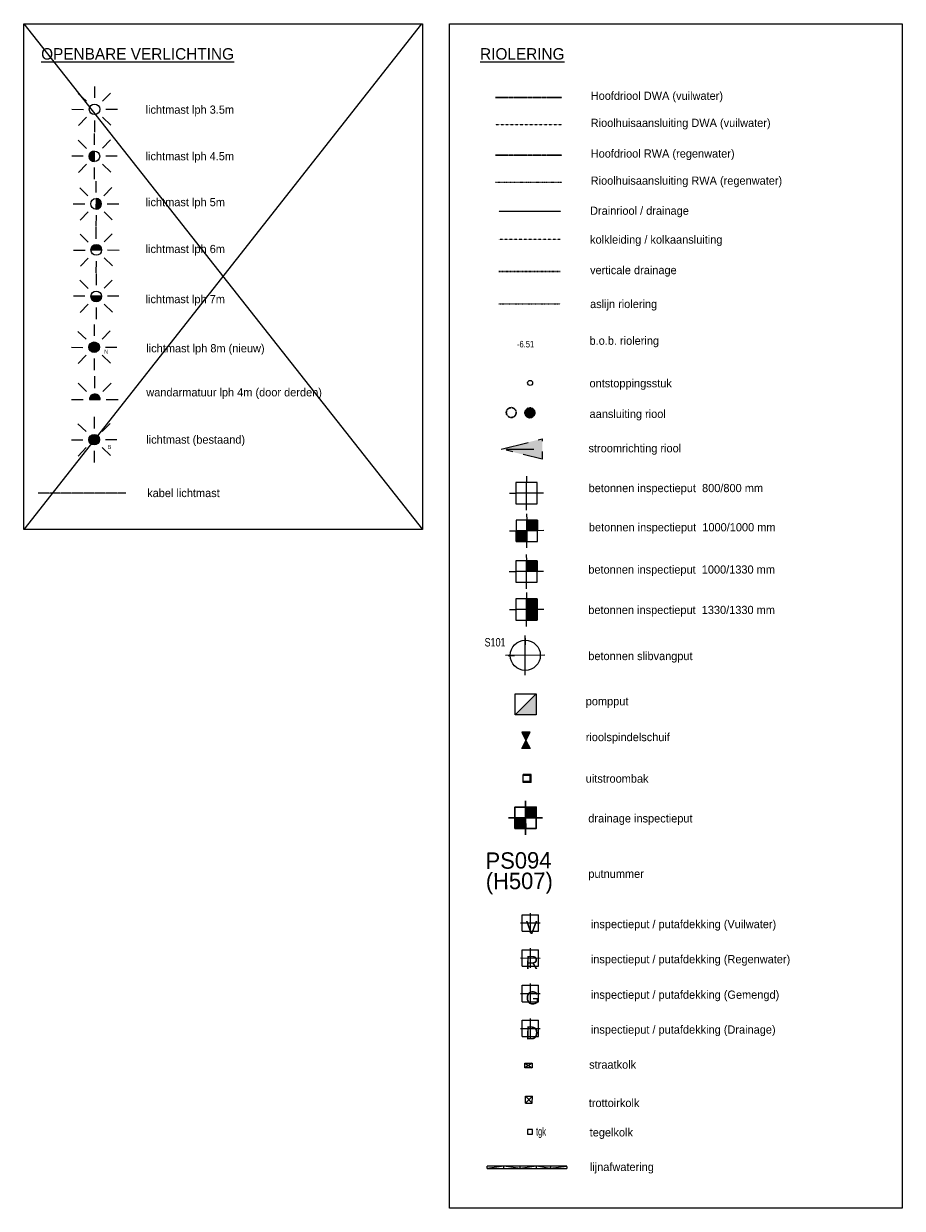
# Model space of a CAD drawing. Header units: millimetres. Extents: x -16321526 to -4431526, y 5084381 to 13484381.
# Tile 44 of 49: x -15076546 to -14541041, y 12122519 to 12844681. Entities that reach past the tile are written whole.
import ezdxf
from ezdxf.lldxf.tags import DXFTag

# ---------------------------------------------------------------- set-up
doc = ezdxf.new("R2010")
doc.units = ezdxf.units.MM
for name, pattern in [('( Dashdot )', [1, 0.5, -0.25, 0, -0.25]), ('DGN2', [1.680008, 0.840004, -0.840004]), ('DGN3', [2.520012, 1.680008, -0.840004]), ('DGN4', [3.360016, 1.680008, -0.840004, 0, -0.840004]), ('DGN6', [3.150015, 0, -0.630003, 1.260006, -0.630003, 0, -0.630003]), ('DGN7', [3.360016, 1.680008, -0.630003, 0.420002, -0.630003]), ('WERKGRENS', [0]), ('{ Dashed Triple-Dot }', [2.53, 1.5, -0.25, 0.01, -0.25, 0.01, -0.25, 0.01, -0.25])]:
    doc.linetypes.add(name, pattern=pattern)
for name, color, linetype, lineweight in [('N-DI-Kadertekening', 7, 'Continuous', 30), ('N-KL-OV-Leiding', 7, '{ Dashed Triple-Dot }', 13), ('N-RI-Aslijn riolering', 1, 'DGN4', 0), ('N-RI-Hoofdriool RWA met bob maten en materiaal', 5, 'DGN7', 30), ('N-RI-Kolken', 7, 'Continuous', 13), ('N-RI-Ontstoppingsstuk', 1, 'Continuous', 0), ('N-RI-Putranden met V-R-DR', 7, 'Continuous', 0), ('N-RI-Rioolhuisaansluitingen RWA', 5, 'DGN6', 13), ('N-ST-Lichtmasten', 1, 'Continuous', 0), ('N-TE-Tekst', 7, 'Continuous', 0)]:
    doc.layers.add(name, color=color, linetype=linetype, lineweight=lineweight)
for name, color, linetype, lineweight, true_color in [('N-RI-Drainageput', 7, 'Continuous', 0, 0x00d6ff), ('N-RI-Drainriool-Drainage', 7, 'DGN3', 0, 0x00d6ff), ('N-RI-Hoofdriool DWA met bob maten en materiaal', 7, 'DGN7', 30, 0xffa800), ('N-RI-Kolkaansluitingen', 7, 'DGN2', 13, 0x00d6ff), ('N-RI-Rioolhuisaansluitingen DWA', 7, 'DGN2', 13, 0xffa800), ('N-RI-Verticale drainage', 7, '( Dashdot )', 30, 0x7300ff)]:
    doc.layers.add(name, color=color, linetype=linetype, lineweight=lineweight, true_color=true_color)
doc.styles.add('0.25 (1 200)', font='dgn032.shx', dxfattribs={"height": 0.5})
doc.styles.add('0.35 (1 200)', font='dgn032.shx', dxfattribs={"height": 0.7})
doc.styles.add('Styledgn000', font='dgn000.shx')
doc.styles.add('Styledgn003', font='dgn003.shx')
tags = doc.linetypes.add('Voedingskabel 4x6', pattern='A,25,-5,["4x6 ",Standard,S=2.54,R=0,X=-2.54,Y=-1.27],-8', length=38).pattern_tags.tags
tags[6] = DXFTag(74, 10)

# ---------------------------------------------------------------- blocks, each defined once
blk = doc.blocks.new('AnonymousCell13')
at = {"layer": 'N-ST-Lichtmasten', "linetype": 'WERKGRENS'}
blk.add_hatch(color=256, dxfattribs=at).paths.add_polyline_path([(0.368, -0.3), (0.365, -0.245), (0.352, -0.186), (0.326, -0.136), (0.299, -0.09), (0.259, -0.052), (0.223, -0.02), (0.18, 0.005), (0.135, 0.019), (0.088, 0.03), (0.049, 0.037), (-0.006, 0.032), (-0.071, 0.017), (-0.116, -0.005), (-0.154, -0.027), (-0.195, -0.06), (-0.22, -0.09), (-0.249, -0.133), (-0.268, -0.179), (-0.281, -0.225), (-0.286, -0.265), (-0.288, -0.298)])
at = {"layer": 'N-ST-Lichtmasten'}
for p, q in [((0.038, 0.405), (0.04, 1.124)), ((-0.966, 0.7), (-0.457, 0.195)), ((0.533, 0.207), (1.032, 0.71)), ((-1.38, -0.298), (-0.665, -0.298)), ((0.742, -0.292), (1.455, -0.296))]:
    blk.add_line(p, q, dxfattribs=at)
at = {"layer": 'N-ST-Lichtmasten', "flags": 128}
blk.add_lwpolyline([(0.368, -0.3), (0.365, -0.245), (0.352, -0.186), (0.326, -0.136), (0.299, -0.09), (0.259, -0.052), (0.223, -0.02), (0.18, 0.005), (0.135, 0.019), (0.088, 0.03), (0.049, 0.037), (-0.006, 0.032), (-0.071, 0.017), (-0.116, -0.005), (-0.154, -0.027), (-0.195, -0.06), (-0.22, -0.09), (-0.249, -0.133), (-0.268, -0.179), (-0.281, -0.225), (-0.286, -0.265), (-0.288, -0.298), (0.368, -0.3)], dxfattribs=at)
at = {"layer": 'N-ST-Lichtmasten'}
blk.add_arc((0.041, -0.293), 0.329, 359.15885, 180.88878, dxfattribs=at)
blk = doc.blocks.new('LISTOK')
at = {"layer": 'N-ST-Lichtmasten'}
for p, q in [((-0.993, 0.967), (-0.495, 0.485)), ((-0.011, 1.389), (-0.005, 0.688)), ((0.97, 0.991), (0.479, 0.487)), ((0.686, 0.002), (1.387, 0.003)), ((-1.391, -0.005), (-0.685, -0.007)), ((-0.48, -0.49), (-0.971, -0.999)), ((0.006, -0.691), (0.002, -1.388)), ((0.492, -0.483), (0.991, -0.972))]:
    blk.add_line(p, q, dxfattribs=at)
blk.add_circle((-0.001, 0), 0.322, dxfattribs=at)
blk = doc.blocks.new('AnonymousCell14')
at = {"layer": 'N-ST-Lichtmasten', "linetype": 'WERKGRENS'}
h = blk.add_hatch(color=256, dxfattribs=at)
edge = h.paths.add_edge_path()
edge.add_arc((0.001, 0.002), 0.322, 0, 360)
at = {"layer": 'N-ST-Lichtmasten'}
blk.add_circle((0.001, 0.002), 0.322, dxfattribs=at)
at = {"linetype": 'Continuous'}
blk.add_blockref('LISTOK', (0.002, 0.002), dxfattribs=at)
blk = doc.blocks.new('LISTOK1')
at = {"layer": 'N-ST-Lichtmasten'}
for p, q in [((-0.49, 0.482), (-0.997, 0.974)), ((0, 1.391), (-0.005, 0.686)), ((0.97, 0.991), (0.487, 0.493)), ((-0.691, -0.002), (-1.388, 0.003)), ((1.389, 0.008), (0.688, 0.003)), ((-0.485, -0.488), (-0.975, -0.987)), ((0, -0.686), (-0.003, -1.387)), ((0.988, -0.974), (0.486, -0.48))]:
    blk.add_line(p, q, dxfattribs=at)
blk.add_circle((0.002, -0.001), 0.322, dxfattribs=at)
blk = doc.blocks.new('AnonymousCell15')
at = {"layer": 'N-ST-Lichtmasten', "linetype": 'WERKGRENS'}
h = blk.add_hatch(color=256, dxfattribs=at)
edge = h.paths.add_edge_path()
edge.add_line((0.327, -0.003), (-0.318, -0.001))
edge.add_line((-0.318, -0.001), (-0.318, -0.002))
edge.add_arc((0.005, -0.003), 0.322, 179.98879, 359.9771)
at = {"layer": 'N-ST-Lichtmasten', "flags": 128}
blk.add_lwpolyline([(0.327, -0.003), (-0.318, -0.001), (-0.318, -0.002, 0.999898), (0.327, -0.003)], format="xyb", dxfattribs=at)
at = {"linetype": 'Continuous'}
blk.add_blockref('LISTOK1', (0.003, -0.003), dxfattribs=at)
blk = doc.blocks.new('LISTOK2')
at = {"layer": 'N-ST-Lichtmasten'}
for p, q in [((-0.989, 0.974), (-0.487, 0.479)), ((0, 0.685), (0.001, 1.387)), ((0.485, 0.49), (0.974, 0.986)), ((0.69, 0.003), (1.388, -0.003)), ((-1.39, -0.007), (-0.689, -0.004)), ((-0.971, -0.992), (-0.488, -0.492)), ((0, -1.391), (0.005, -0.686)), ((0.489, -0.481), (0.996, -0.975))]:
    blk.add_line(p, q, dxfattribs=at)
blk.add_circle((-0.002, 0.002), 0.322, dxfattribs=at)
blk = doc.blocks.new('AnonymousCell16')
at = {"layer": 'N-ST-Lichtmasten', "linetype": 'WERKGRENS'}
h = blk.add_hatch(color=256, dxfattribs=at)
edge = h.paths.add_edge_path()
edge.add_line((-0.327, 0.004), (0.318, 0.002))
edge.add_line((0.318, 0.002), (0.319, 0.004))
edge.add_arc((-0.004, 0.004), 0.323, 0.00116, 179.98947)
at = {"layer": 'N-ST-Lichtmasten', "flags": 128}
blk.add_lwpolyline([(-0.327, 0.004), (0.318, 0.002), (0.319, 0.004, 0.999898), (-0.327, 0.004)], format="xyb", dxfattribs=at)
at = {"linetype": 'Continuous'}
blk.add_blockref('LISTOK2', (-0.002, 0.003), dxfattribs=at)
blk = doc.blocks.new('LISTOK3')
at = {"layer": 'N-ST-Lichtmasten'}
for p, q in [((-0.991, 0.969), (-0.491, 0.486)), ((-0.007, 1.388), (-0.002, 0.687)), ((0.975, 0.988), (0.482, 0.485)), ((0.687, 0), (1.388, -0.003)), ((-1.388, -0.002), (-0.685, -0.005)), ((-0.48, -0.489), (-0.973, -0.998)), ((0.004, -0.69), (0, -1.39)), ((0.491, -0.485), (0.987, -0.975))]:
    blk.add_line(p, q, dxfattribs=at)
blk.add_circle((0.003, 0), 0.322, dxfattribs=at)
blk = doc.blocks.new('AnonymousCell17')
at = {"layer": 'N-ST-Lichtmasten', "linetype": 'WERKGRENS'}
h = blk.add_hatch(color=256, dxfattribs=at)
edge = h.paths.add_edge_path()
edge.add_line((0.003, 0.327), (0.001, -0.318))
edge.add_line((0.001, -0.318), (0.003, -0.318))
edge.add_arc((0.003, 0.004), 0.322, 269.9961, 449.98441)
at = {"layer": 'N-ST-Lichtmasten', "flags": 128}
blk.add_lwpolyline([(0.003, 0.327), (0.001, -0.318), (0.003, -0.318, 0.999898), (0.003, 0.327)], format="xyb", dxfattribs=at)
at = {"linetype": 'Continuous'}
blk.add_blockref('LISTOK3', (0.001, 0.004), dxfattribs=at)
blk = doc.blocks.new('LISTOK4')
at = {"layer": 'N-ST-Lichtmasten'}
for p, q in [((-0.49, 0.485), (-0.987, 0.975)), ((-0.002, 0.692), (0.002, 1.391)), ((0.481, 0.489), (0.974, 0.999)), ((-0.686, 0.002), (-1.386, 0.003)), ((1.39, 0.002), (0.686, 0.007)), ((-0.974, -0.986), (-0.481, -0.485)), ((0.008, -1.386), (0.004, -0.686)), ((0.991, -0.969), (0.492, -0.486))]:
    blk.add_line(p, q, dxfattribs=at)
blk.add_circle((-0.002, 0), 0.322, dxfattribs=at)
blk = doc.blocks.new('AnonymousCell18')
at = {"layer": 'N-ST-Lichtmasten', "linetype": 'WERKGRENS'}
h = blk.add_hatch(color=256, dxfattribs=at)
edge = h.paths.add_edge_path()
edge.add_line((-0.003, -0.325), (-0.001, 0.318))
edge.add_line((-0.001, 0.318), (-0.003, 0.318))
edge.add_arc((-0.003, -0.004), 0.322, 90.03223, 270.02054)
at = {"layer": 'N-ST-Lichtmasten', "flags": 128}
blk.add_lwpolyline([(-0.003, -0.325), (-0.001, 0.318), (-0.003, 0.318, 0.999898), (-0.003, -0.325)], format="xyb", dxfattribs=at)
at = {"linetype": 'Continuous'}
blk.add_blockref('LISTOK4', (-0.003, -0.004), dxfattribs=at)
blk = doc.blocks.new('LISTOK5')
at = {"layer": 'N-ST-Lichtmasten'}
for p, q in [((-0.99, 0.97), (-0.492, 0.486)), ((-0.006, 1.39), (-0.002, 0.69)), ((0.975, 0.988), (0.481, 0.487)), ((-1.389, 0), (-0.683, -0.004)), ((0.687, 0), (1.391, 0)), ((-0.481, -0.487), (-0.977, -0.995)), ((0.003, -0.689), (-0.003, -1.388)), ((0.49, -0.484), (0.99, -0.975))]:
    blk.add_line(p, q, dxfattribs=at)
blk.add_circle((0, 0), 0.322, dxfattribs=at)
blk = doc.blocks.new('LISTOK6')
at = {"layer": 'N-ST-Lichtmasten', "color": 6}
for p, q in [((-0.993, 0.967), (-0.495, 0.485)), ((-0.011, 1.389), (-0.005, 0.688)), ((0.97, 0.991), (0.479, 0.487)), ((0.686, 0.002), (1.387, 0.003)), ((-1.391, -0.005), (-0.685, -0.007)), ((-0.48, -0.49), (-0.971, -0.999)), ((0.006, -0.691), (0.002, -1.388)), ((0.492, -0.483), (0.991, -0.972))]:
    blk.add_line(p, q, dxfattribs=at)
blk.add_circle((0, 0), 0.322, dxfattribs=at)
blk = doc.blocks.new('AnonymousCell19')
at = {"layer": 'N-ST-Lichtmasten', "linetype": 'WERKGRENS'}
h = blk.add_hatch(color=6, dxfattribs=at)
edge = h.paths.add_edge_path()
edge.add_arc((0.001, 0.002), 0.322, 0, 360)
at = {"layer": 'N-ST-Lichtmasten', "color": 6}
blk.add_circle((0.001, 0.002), 0.322, dxfattribs=at)
at = {"color": 6, "linetype": 'Continuous'}
blk.add_blockref('LISTOK6', (0.002, 0.002), dxfattribs=at)
blk = doc.blocks.new('STROOM1')
at = {"layer": 'N-RI-Hoofdriool DWA met bob maten en materiaal', "linetype": 'WERKGRENS'}
blk.add_hatch(color=7, dxfattribs=at).paths.add_polyline_path([(-1.251, 0), (1.25, 0.625), (1.251, -0.625)])
at = {"layer": 'N-RI-Hoofdriool DWA met bob maten en materiaal', "color": 7, "lineweight": 0, "flags": 128}
for points in [[(-1.251, 0), (1.25, 0.625), (1.251, -0.625), (-1.251, 0), (1.249, -0.001)], [(-1.251, 0), (1.25, 0.625), (1.251, -0.625), (-1.251, 0)]]:
    blk.add_lwpolyline(points, dxfattribs=at)
blk = doc.blocks.new('AnonymousCell21')
at = {"layer": 'N-RI-Putranden met V-R-DR', "lineweight": 13}
for p, q in [((-0.004, 1.037), (0, 0.648)), ((1.038, 0.005), (-0.651, 0)), ((0, -1.043), (0.003, 0.651)), ((-1.041, -0.002), (-0.651, -0.001))]:
    blk.add_line(p, q, dxfattribs=at)
at = {"layer": 'N-RI-Putranden met V-R-DR', "lineweight": 13, "flags": 128}
blk.add_lwpolyline([(-0.65, -0.65), (0.649, -0.65), (0.65, 0.649), (-0.652, 0.651), (-0.65, -0.65)], dxfattribs=at)
blk = doc.blocks.new('PUT')
at = {"layer": 'N-RI-Putranden met V-R-DR', "linetype": 'WERKGRENS'}
for points in [[(-0.649, 1.301), (-0.001, 1.301), (-0.001, 0.653), (-0.65, 0.653)], [(-1.301, 0.651), (-0.65, 0.651), (-0.65, 0.002), (-1.301, 0.002)]]:
    blk.add_hatch(color=256, dxfattribs=at).paths.add_polyline_path(points)
at = {"layer": 'N-RI-Putranden met V-R-DR', "lineweight": 0, "flags": 128}
for points in [[(-0.649, 1.301), (-0.001, 1.301), (-0.001, 0.653), (-0.65, 0.653), (-0.649, 1.301)], [(-1.301, 0.651), (-0.65, 0.651), (-0.65, 0.002), (-1.301, 0.002), (-1.301, 0.651)]]:
    blk.add_lwpolyline(points, dxfattribs=at)
at = {"linetype": 'Continuous', "lineweight": 0}
blk.add_blockref('AnonymousCell21', (-0.649, 0.65), dxfattribs=at)
blk = doc.blocks.new('AnonymousCell22')
at = {"layer": 'N-RI-Putranden met V-R-DR', "lineweight": 13}
for p, q in [((-0.005, 1.038), (0.001, 0.647)), ((1.037, 0.003), (-0.651, 0)), ((-0.001, -1.043), (0.003, 0.651)), ((-1.04, -0.003), (-0.651, -0.001))]:
    blk.add_line(p, q, dxfattribs=at)
at = {"layer": 'N-RI-Putranden met V-R-DR', "lineweight": 13, "flags": 128}
blk.add_lwpolyline([(-0.649, -0.65), (0.648, -0.649), (0.65, 0.649), (-0.652, 0.652), (-0.649, -0.65)], dxfattribs=at)
blk = doc.blocks.new('AnonymousCell23')
at = {"layer": 'N-RI-Putranden met V-R-DR', "lineweight": 13}
for p, q in [((-0.004, 1.037), (0.001, 0.647)), ((1.038, 0.005), (-0.651, 0)), ((0, -1.043), (0.003, 0.65)), ((-1.04, -0.001), (-0.65, -0.001))]:
    blk.add_line(p, q, dxfattribs=at)
at = {"layer": 'N-RI-Putranden met V-R-DR', "lineweight": 13, "flags": 128}
blk.add_lwpolyline([(-0.65, -0.65), (0.648, -0.649), (0.649, 0.65), (-0.652, 0.65), (-0.65, -0.65)], dxfattribs=at)
blk = doc.blocks.new('PUT1')
at = {"layer": 'N-RI-Putranden met V-R-DR', "linetype": 'WERKGRENS'}
blk.add_hatch(color=256, dxfattribs=at).paths.add_polyline_path([(-0.008, 0.653), (0.64, 0.653), (0.64, 0.005), (-0.008, 0.005)])
at = {"layer": 'N-RI-Putranden met V-R-DR', "lineweight": 0, "flags": 128}
blk.add_lwpolyline([(-0.008, 0.653), (0.64, 0.653), (0.64, 0.005), (-0.008, 0.005), (-0.008, 0.653)], dxfattribs=at)
at = {"linetype": 'Continuous', "lineweight": 0}
blk.add_blockref('AnonymousCell23', (-0.008, 0.001), dxfattribs=at)
blk = doc.blocks.new('AnonymousCell24')
at = {"layer": 'N-RI-Putranden met V-R-DR', "lineweight": 13}
for p, q in [((-0.005, 1.037), (0, 0.646)), ((1.038, 0.005), (-0.652, -0.002)), ((0, -1.043), (0.003, 0.649)), ((-1.042, -0.001), (-0.652, -0.002))]:
    blk.add_line(p, q, dxfattribs=at)
at = {"layer": 'N-RI-Putranden met V-R-DR', "lineweight": 13, "flags": 128}
blk.add_lwpolyline([(-0.65, -0.651), (0.647, -0.651), (0.648, 0.648), (-0.652, 0.649), (-0.65, -0.651)], dxfattribs=at)
blk = doc.blocks.new('PUT2')
at = {"layer": 'N-RI-Putranden met V-R-DR', "linetype": 'WERKGRENS'}
for points in [[(-0.009, 0.655), (0.639, 0.655), (0.639, 0.007), (-0.009, 0.007)], [(-0.009, 0.007), (0.639, 0.007), (0.639, -0.642), (-0.009, -0.642)]]:
    blk.add_hatch(color=256, dxfattribs=at).paths.add_polyline_path(points)
at = {"layer": 'N-RI-Putranden met V-R-DR', "lineweight": 0, "flags": 128}
for points in [[(-0.009, 0.655), (0.639, 0.655), (0.639, 0.007), (-0.009, 0.007), (-0.009, 0.655)], [(-0.009, 0.007), (0.639, 0.007), (0.639, -0.642), (-0.009, -0.642), (-0.009, 0.007)]]:
    blk.add_lwpolyline(points, dxfattribs=at)
at = {"linetype": 'Continuous', "lineweight": 0}
blk.add_blockref('AnonymousCell24', (-0.007, 0.003), dxfattribs=at)
blk = doc.blocks.new('SLIB')
at = {"layer": 'N-RI-Putranden met V-R-DR', "lineweight": 13}
for p, q in [((-0.006, 1.038), (-0.001, 0.647)), ((0, -1.2), (0, 1.2)), ((1.199, 0.003), (-1.2, -0.003)), ((-1.042, -0.003), (-0.653, -0.003))]:
    blk.add_line(p, q, dxfattribs=at)
blk.add_circle((0.002, 0), 0.918, dxfattribs=at)
blk = doc.blocks.new('AnonymousCell25')
at = {"layer": 'N-RI-Drainageput', "lineweight": 30}
for p, q in [((-0.006, 1.037), (-0.002, 0.646)), ((1.037, 0.004), (-0.65, -0.002)), ((0.001, -1.045), (0.002, 0.65)), ((-1.041, -0.005), (-0.651, -0.002))]:
    blk.add_line(p, q, dxfattribs=at)
at = {"layer": 'N-RI-Drainageput', "lineweight": 30, "flags": 128}
blk.add_lwpolyline([(-0.649, -0.652), (0.649, -0.65), (0.648, 0.648), (-0.653, 0.648), (-0.649, -0.652)], dxfattribs=at)
blk = doc.blocks.new('PUT3')
at = {"layer": 'N-RI-Drainageput', "linetype": 'WERKGRENS'}
for points in [[(-0.646, 1.301), (0.002, 1.301), (0.003, 0.653), (-0.645, 0.652)], [(-1.297, 0.649), (-0.646, 0.65), (-0.645, 0.001), (-1.296, 0)]]:
    blk.add_hatch(color=256, dxfattribs=at).paths.add_polyline_path(points)
at = {"layer": 'N-RI-Drainageput', "lineweight": 30, "flags": 128}
for points in [[(-0.646, 1.301), (0.002, 1.301), (0.003, 0.653), (-0.645, 0.652), (-0.646, 1.301)], [(-1.297, 0.649), (-0.646, 0.65), (-0.645, 0.001), (-1.296, 0), (-1.297, 0.649)]]:
    blk.add_lwpolyline(points, dxfattribs=at)
at = {"linetype": 'Continuous', "lineweight": 30}
blk.add_blockref('AnonymousCell25', (-0.649, 0.65), dxfattribs=at)
blk = doc.blocks.new('SRWA')
at = {"layer": 'N-RI-Putranden met V-R-DR', "lineweight": 13}
for p, q in [((-0.501, -0.501), (-0.499, 0.501)), ((0.001, -0.598), (0.001, 0.601)), ((0.498, -0.502), (0.501, 0.498))]:
    blk.add_line(p, q, dxfattribs=at)
at = {"layer": 'N-RI-Putranden met V-R-DR', "lineweight": 13, "flags": 128}
for points in [[(-0.6, 0.001), (0.601, -0.001)], [(-0.499, 0.501), (0.501, 0.498)], [(-0.501, -0.501), (0.498, -0.502)]]:
    blk.add_lwpolyline(points, dxfattribs=at)
blk = doc.blocks.new('SRWA1')
at = {"layer": 'N-RI-Putranden met V-R-DR', "lineweight": 13}
for p, q in [((-0.501, -0.501), (-0.499, 0.501)), ((0.001, -0.598), (0.001, 0.601)), ((0.498, -0.502), (0.501, 0.498))]:
    blk.add_line(p, q, dxfattribs=at)
at = {"layer": 'N-RI-Putranden met V-R-DR', "lineweight": 13, "flags": 128}
for points in [[(-0.6, 0.001), (0.601, -0.001)], [(-0.499, 0.501), (0.501, 0.498)], [(-0.501, -0.501), (0.498, -0.502)]]:
    blk.add_lwpolyline(points, dxfattribs=at)
blk = doc.blocks.new('SRWA2')
at = {"layer": 'N-RI-Putranden met V-R-DR', "lineweight": 13}
for p, q in [((-0.501, -0.501), (-0.499, 0.501)), ((0.001, -0.598), (0.001, 0.601)), ((0.498, -0.502), (0.501, 0.498))]:
    blk.add_line(p, q, dxfattribs=at)
at = {"layer": 'N-RI-Putranden met V-R-DR', "lineweight": 13, "flags": 128}
for points in [[(-0.6, 0.001), (0.601, -0.001)], [(-0.499, 0.501), (0.501, 0.498)], [(-0.501, -0.501), (0.498, -0.502)]]:
    blk.add_lwpolyline(points, dxfattribs=at)
blk = doc.blocks.new('AnonymousCell26')
at = {"layer": 'N-RI-Kolken', "lineweight": 13}
for p, q in [((-0.153, -0.203), (-0.147, 0.225)), ((-0.147, 0.225), (0.264, 0.222)), ((0.263, -0.204), (0.264, 0.222)), ((-0.153, -0.203), (0.263, -0.204))]:
    blk.add_line(p, q, dxfattribs=at)
at = {"layer": 'N-RI-Kolken', "lineweight": 0}
for p, q in [((-0.153, -0.203), (0.264, 0.222)), ((-0.147, 0.225), (0.263, -0.204))]:
    blk.add_line(p, q, dxfattribs=at)
blk = doc.blocks.new('KOLK2')
at = {"layer": 'N-RI-Kolken', "lineweight": 0}
for p, q in [((0.109, 2.253), (-0.344, 1.955)), ((-0.343, 2.256), (0.108, 1.954))]:
    blk.add_line(p, q, dxfattribs=at)
at = {"layer": 'N-RI-Kolken', "lineweight": 13, "flags": 128}
blk.add_lwpolyline([(-0.343, 2.256), (0.108, 2.257), (0.108, 1.954), (-0.342, 1.954), (-0.343, 2.256)], dxfattribs=at)
blk = doc.blocks.new('KOLK3')
at = {"linetype": 'Continuous', "lineweight": 0}
blk.add_blockref('KOLK2', (-0.108, -1.954), dxfattribs=at)
blk = doc.blocks.new('UITSTR')
at = {"layer": 'N-RI-Putranden met V-R-DR', "linetype": 'Continuous', "lineweight": 13}
for p, q in [((0, 0.25), (-0.5, 0.25)), ((-0.075, 0.176), (-0.5, 0.175)), ((-0.075, -0.175), (-0.5, -0.175)), ((0, -0.25), (-0.5, -0.25))]:
    blk.add_line(p, q, dxfattribs=at)
at = {"layer": 'N-RI-Putranden met V-R-DR', "linetype": 'Continuous', "lineweight": 13, "flags": 128}
for points in [[(-0.5, -0.25), (-0.5, 0.25)], [(-0.075, -0.175), (-0.075, 0.176)], [(0, -0.25), (0, 0.25)]]:
    blk.add_lwpolyline(points, dxfattribs=at)
blk = doc.blocks.new('AnonymousCell27')
at = {"layer": 'N-RI-Putranden met V-R-DR', "linetype": 'WERKGRENS'}
for points in [[(0, 0), (0.249, 0.501), (-0.25, 0.5)], [(0.251, -0.499), (-0.249, -0.5), (0, 0)]]:
    blk.add_hatch(color=7, dxfattribs=at).paths.add_polyline_path(points)
at = {"layer": 'N-RI-Putranden met V-R-DR', "color": 5, "linetype": 'Continuous', "lineweight": 13, "flags": 128}
for points in [[(0, 0), (0.249, 0.501), (-0.25, 0.5), (0, 0)], [(0.251, -0.499), (-0.249, -0.5), (0, 0), (0.251, -0.499)]]:
    blk.add_lwpolyline(points, dxfattribs=at)
blk = doc.blocks.new('pompput')
at = {"layer": 'N-RI-Putranden met V-R-DR', "linetype": 'WERKGRENS'}
blk.add_hatch(color=256, dxfattribs=at).paths.add_polyline_path([(0.001, 1.28), (0, 0), (-1.281, 0)])
at = {"layer": 'N-RI-Putranden met V-R-DR', "lineweight": 13}
blk.add_line((-1.281, 0), (0.001, 1.28), dxfattribs=at)
at = {"layer": 'N-RI-Putranden met V-R-DR', "lineweight": 13, "flags": 128}
for points in [[(-1.28, 1.28), (0.001, 1.28), (0, 0), (-1.281, 0), (-1.28, 1.28)], [(0.001, 1.28), (0, 0), (-1.281, 0), (0.001, 1.28)]]:
    blk.add_lwpolyline(points, dxfattribs=at)
blk = doc.blocks.new('SRWA3')
at = {"layer": 'N-RI-Putranden met V-R-DR', "lineweight": 13}
for p, q in [((-0.501, -0.501), (-0.499, 0.501)), ((0.001, -0.598), (0.001, 0.601)), ((0.498, -0.502), (0.501, 0.498))]:
    blk.add_line(p, q, dxfattribs=at)
at = {"layer": 'N-RI-Putranden met V-R-DR', "lineweight": 13, "flags": 128}
for points in [[(-0.6, 0.001), (0.601, -0.001)], [(-0.499, 0.501), (0.501, 0.498)], [(-0.501, -0.501), (0.498, -0.502)]]:
    blk.add_lwpolyline(points, dxfattribs=at)

msp = doc.modelspace()

# ---------------------------------------------------------------- hatches: boundary and pattern name
at = {"layer": 'N-RI-Hoofdriool DWA met bob maten en materiaal', "linetype": 'WERKGRENS'}
h = msp.add_hatch(color=256, dxfattribs=at)
edge = h.paths.add_edge_path()
edge.add_arc((-14768027, 12607502), 3000, 0, 360)

# ---------------------------------------------------------------- linework, layer by layer
at = {"color": 1, "linetype": 'Voedingskabel 4x6', "lineweight": 0}
for points in [[(-15076546, 12844675), (-14833454, 12536298)], [(-14834157, 12844681), (-15076538, 12536292)]]:
    msp.add_lwpolyline(points, dxfattribs=at)
at = {"layer": 'N-DI-Kadertekening', "lineweight": 13, "flags": 128}
for points in [[(-15076546, 12844675), (-14833461, 12844681), (-14833454, 12536298), (-15076538, 12536292), (-15076546, 12844675)], [(-14817038, 12844661), (-14541041, 12844659), (-14541046, 12122519), (-14817043, 12122521), (-14817038, 12844661)]]:
    msp.add_lwpolyline(points, dxfattribs=at)
at = {"layer": 'N-KL-OV-Leiding', "color": 7}
msp.add_line((-15014385, 12558532), (-15067783, 12558531), dxfattribs=at)
at = {"layer": 'N-RI-Aslijn riolering'}
msp.add_line((-14786911, 12673984), (-14749630, 12673982), dxfattribs=at)
at = {"layer": 'N-RI-Drainriool-Drainage'}
msp.add_line((-14786907, 12730432), (-14749096, 12730449), dxfattribs=at)
at = {"layer": 'N-RI-Hoofdriool DWA met bob maten en materiaal'}
msp.add_line((-14789086, 12799777), (-14748630, 12799782), dxfattribs=at)
msp.add_circle((-14768027, 12607502), 3000, dxfattribs=at)
at = {"layer": 'N-RI-Hoofdriool RWA met bob maten en materiaal'}
msp.add_line((-14789086, 12764568), (-14748630, 12764572), dxfattribs=at)
msp.add_circle((-14779393, 12607615), 3000, dxfattribs=at)
at = {"layer": 'N-RI-Kolkaansluitingen'}
msp.add_line((-14786905, 12713272), (-14749624, 12713270), dxfattribs=at)
at = {"layer": 'N-RI-Kolken', "lineweight": 0}
for p, q in [((-14783976, 12148125), (-14793976, 12146829)), ((-14793976, 12146829), (-14793969, 12148123)), ((-14793976, 12146829), (-14783975, 12146824)), ((-14783976, 12148125), (-14793969, 12148123)), ((-14773968, 12148128), (-14783976, 12148125)), ((-14783975, 12146824), (-14783976, 12148125)), ((-14773967, 12146826), (-14783976, 12148125)), ((-14783975, 12146824), (-14773967, 12146826)), ((-14763974, 12148130), (-14773968, 12148128)), ((-14773967, 12146826), (-14773968, 12148128)), ((-14763974, 12148130), (-14773967, 12146826)), ((-14773967, 12146826), (-14763966, 12146835)), ((-14755564, 12148139), (-14763974, 12148130)), ((-14763966, 12146835), (-14763974, 12148130)), ((-14755571, 12146830), (-14763974, 12148130)), ((-14763966, 12146835), (-14755571, 12146830)), ((-14755564, 12148139), (-14755571, 12146830)), ((-14745556, 12148099), (-14755571, 12146830)), ((-14755571, 12146830), (-14745556, 12146826)), ((-14745556, 12148127), (-14755564, 12148139)), ((-14745556, 12148099), (-14745562, 12146804))]:
    msp.add_line(p, q, dxfattribs=at)
at = {"layer": 'N-RI-Kolken', "lineweight": 13, "flags": 128}
msp.add_lwpolyline([(-14769526, 12167645), (-14766526, 12167645), (-14766526, 12170645), (-14769526, 12170645), (-14769526, 12167645)], dxfattribs=at)
at = {"layer": 'N-RI-Ontstoppingsstuk'}
msp.add_circle((-14767878, 12625674), 1510, dxfattribs=at)
at = {"layer": 'N-RI-Rioolhuisaansluitingen DWA'}
msp.add_line((-14789086, 12783241), (-14748630, 12783245), dxfattribs=at)
at = {"layer": 'N-RI-Rioolhuisaansluitingen RWA'}
msp.add_line((-14789086, 12748031), (-14748630, 12748035), dxfattribs=at)
at = {"layer": 'N-RI-Verticale drainage'}
msp.add_line((-14786909, 12693592), (-14749629, 12693589), dxfattribs=at)

# ---------------------------------------------------------------- block references
at = {"linetype": 'Continuous', "xscale": 10000, "yscale": 10000, "zscale": 10000}
for name, p in [('LISTOK5', (-15033357, 12792493)), ('AnonymousCell18', (-15033396, 12763883)), ('AnonymousCell17', (-15032492, 12734841)), ('AnonymousCell16', (-15032272, 12706689)), ('AnonymousCell15', (-15032405, 12678529)), ('AnonymousCell14', (-15033598, 12647425)), ('AnonymousCell13', (-15033608, 12618483))]:
    msp.add_blockref(name, p, dxfattribs=at)
at = {"color": 6, "linetype": 'Continuous', "xscale": 10000, "yscale": 10000, "zscale": 10000}
msp.add_blockref('AnonymousCell19', (-15033603, 12591104), dxfattribs=at)
at = {"color": 7, "linetype": 'Continuous', "lineweight": 0, "xscale": 10000, "yscale": 10000, "zscale": 10000}
for name, p in [('STROOM1', (-14772965, 12585388)), ('pompput', (-14764168, 12423279)), ('AnonymousCell27', (-14770409, 12407744))]:
    msp.add_blockref(name, p, dxfattribs=at)
at = {"linetype": 'Continuous', "lineweight": 0, "xscale": 10000, "yscale": 10000, "zscale": 10000}
for name, p in [('AnonymousCell22', (-14770120, 12558475)), ('PUT', (-14763464, 12529079)), ('PUT1', (-14770080, 12510650)), ('PUT2', (-14769936, 12487539)), ('SLIB', (-14770867, 12459616)), ('KOLK3', (-14766563, 12208061)), ('AnonymousCell26', (-14769167, 12188617))]:
    msp.add_blockref(name, p, dxfattribs=at)
at = {"linetype": 'Continuous', "lineweight": 13, "xscale": 10000, "yscale": 10000, "zscale": 10000}
for name, p in [('UITSTR', (-14767175, 12384552)), ('SRWA', (-14767742, 12296500)), ('SRWA1', (-14767743, 12275119)), ('SRWA3', (-14767743, 12253479)), ('SRWA2', (-14767743, 12232223))]:
    msp.add_blockref(name, p, dxfattribs=at)
at = {"linetype": 'Continuous', "lineweight": 30, "xscale": 10000, "yscale": 10000, "zscale": 10000}
msp.add_blockref('PUT3', (-14764143, 12354089), dxfattribs=at)

# ---------------------------------------------------------------- texts
at = {"layer": 'N-RI-Hoofdriool DWA met bob maten en materiaal', "color": 7, "lineweight": 0, "insert": (-14775866, 12647269), "char_height": 3999.96, "attachment_point": 7, "rotation": 0.06395, "line_spacing_factor": 0.8, "style": 'Styledgn003'}
msp.add_mtext('{\\Fdgn000|c0;\\W0.75001;-6.51}', dxfattribs=at)
at = {"layer": 'N-RI-Kolken', "lineweight": 0, "insert": (-14764309, 12165414), "char_height": 4989.6, "attachment_point": 7, "rotation": 359.627961, "line_spacing_factor": 0.8, "style": 'Styledgn003'}
msp.add_mtext('{\\Fdgn000|c0;\\W0.60117;\\C256;tgk}', dxfattribs=at)
at = {"layer": 'N-RI-Putranden met V-R-DR', "attachment_point": 7, "line_spacing_factor": 0.8}
for s, insert, char_height, rotation, style in [('{\\Fdgn000|c0;\\W0.80001;\\C256;S101}', (-14795642, 12464953), 5119.98, 0.018944, 'Styledgn003'), ('{\\C256;V}', (-14770613, 12289759), 8000, 359.430317, 'Styledgn000'), ('{\\C256;R}', (-14770613, 12268378), 8000, 359.430317, 'Styledgn000'), ('{\\C256;G}', (-14770613, 12246738), 8000, 359.430317, 'Styledgn000'), ('{\\C256;D}', (-14770613, 12225481), 8000, 359.430317, 'Styledgn000')]:
    msp.add_mtext(s, dxfattribs=dict(at, insert=insert, char_height=char_height, rotation=rotation, style=style))
at = {"layer": 'N-RI-Putranden met V-R-DR', "lineweight": 13, "insert": (-14794841, 12313901), "char_height": 10000.02, "attachment_point": 7, "rotation": 0.53775, "line_spacing_factor": 0.75, "style": 'Styledgn003'}
msp.add_mtext('{\\Fdgn000|c0;\\C256;PS094\\P(H507)}', dxfattribs=at)
at = {"layer": 'N-ST-Lichtmasten', "color": 7, "char_height": 2500.02, "attachment_point": 7, "rotation": 0.055083, "line_spacing_factor": 0.8, "style": 'Styledgn003'}
for s, insert in [('{\\Fdgn000|c0;N}', (-15027516, 12643453)), ('{\\Fdgn000|c0;B}', (-15025475, 12585423))]:
    msp.add_mtext(s, dxfattribs=dict(at, insert=insert))
at = {"layer": 'N-TE-Tekst', "attachment_point": 7, "line_spacing_factor": 0.8}
for s, insert, char_height, rotation, style in [('{\\Fdgn000|c0;\\L\\C256;OPENBARE VERLICHTING}', (-15065919, 12822677), 7000, 359.997339, '0.35 (1 200)'), ('{\\Fdgn000|c0;\\L\\C256;RIOLERING}', (-14798380, 12822676), 7000, 359.997339, '0.35 (1 200)'), ('{\\Fdgn000|c0;\\C256;Hoofdriool DWA (vuilwater)}', (-14730941, 12796749), 5000, 0.002222, '0.25 (1 200)'), ('{\\Fdgn000|c0;\\C256;lichtmast lph 3.5m}', (-15002209, 12788279), 5000, 359.997094, '0.25 (1 200)'), ('{\\Fdgn000|c0;\\C256;Rioolhuisaansluiting DWA (vuilwater)}', (-14730941, 12780212), 5000, 0.002222, '0.25 (1 200)'), ('{\\Fdgn000|c0;\\C256;lichtmast lph 4.5m}', (-15002231, 12759903), 5000, 359.997094, '0.25 (1 200)'), ('{\\Fdgn000|c0;\\C256;Hoofdriool RWA (regenwater)}', (-14730941, 12761539), 5000, 0.002222, '0.25 (1 200)'), ('{\\Fdgn000|c0;\\C256;Rioolhuisaansluiting RWA (regenwater)}', (-14730941, 12745002), 5000, 0.002222, '0.25 (1 200)'), ('{\\Fdgn000|c0;\\C256;lichtmast lph 5m}', (-15002213, 12731902), 5000, 359.997094, '0.25 (1 200)'), ('{\\Fdgn000|c0;\\C256;Drainriool / drainage}', (-14731332, 12726681), 5000, 0.001133, '0.25 (1 200)'), ('{\\Fdgn000|c0;\\C256;kolkleiding / kolkaansluiting}', (-14731334, 12709083), 5000, 0.001133, '0.25 (1 200)'), ('{\\Fdgn000|c0;\\C256;lichtmast lph 6m}', (-15002210, 12703335), 5000, 359.997094, '0.25 (1 200)'), ('{\\Fdgn000|c0;\\C256;verticale drainage}', (-14731334, 12690477), 5000, 0.001133, '0.25 (1 200)'), ('{\\Fdgn000|c0;\\C256;lichtmast lph 7m}', (-15002220, 12672787), 5000, 359.997094, '0.25 (1 200)'), ('{\\Fdgn000|c0;\\C256;aslijn riolering}', (-14731347, 12669801), 5000, 0.001133, '0.25 (1 200)'), ('{\\Fdgn000|c0;\\C256;b.o.b. riolering}', (-14731681, 12647429), 5000, 0.002222, '0.25 (1 200)'), ('{\\Fdgn000|c0;\\C256;lichtmast lph 8m (nieuw)}', (-15001804, 12642815), 5000, 359.999569, '0.25 (1 200)'), ('{\\Fdgn000|c0;\\C256;ontstoppingsstuk}', (-14731681, 12621480), 5000, 0.002222, '0.25 (1 200)'), ('{\\Fdgn000|c0;\\C256;wandarmatuur lph 4m (door derden)}', (-15001811, 12615959), 5000, 359.999569, '0.25 (1 200)'), ('{\\Fdgn000|c0;\\C256;aansluiting riool}', (-14731644, 12602830), 5000, 0.001133, '0.25 (1 200)'), ('{\\Fdgn000|c0;\\C256;lichtmast (bestaand)}', (-15001810, 12587145), 5000, 359.999569, '0.25 (1 200)'), ('{\\Fdgn000|c0;\\C256;stroomrichting riool}', (-14732305, 12581887), 5000, 359.999325, '0.25 (1 200)'), ('{\\Fdgn000|c0;\\C256;kabel lichtmast}', (-15001288, 12556005), 5000, 359.999325, '0.25 (1 200)'), ('{\\Fdgn000|c0;\\C256;betonnen inspectieput  800/800 mm  }', (-14732234, 12557600), 5000, 359.999325, '0.25 (1 200)'), ('{\\Fdgn000|c0;\\C256;betonnen inspectieput  1000/1000 mm }', (-14732080, 12533705), 5000, 359.999325, '0.25 (1 200)'), ('{\\Fdgn000|c0;\\C256;betonnen inspectieput  1000/1330 mm }', (-14732408, 12507931), 5000, 359.999325, '0.25 (1 200)'), ('{\\Fdgn000|c0;\\C256;betonnen inspectieput  1330/1330 mm }', (-14732428, 12483289), 5000, 359.999325, '0.25 (1 200)'), ('{\\Fdgn000|c0;\\C256;betonnen slibvangput}', (-14732429, 12455196), 5000, 359.999325, '0.25 (1 200)'), ('{\\Fdgn000|c0;\\C256;pompput}', (-14733977, 12427616), 5000, 359.999569, '0.25 (1 200)'), ('{\\Fdgn000|c0;\\C256;rioolspindelschuif}', (-14733977, 12405790), 5000, 359.999569, '0.25 (1 200)'), ('{\\Fdgn000|c0;\\C256;uitstroombak}', (-14733977, 12381911), 5000, 359.999569, '0.25 (1 200)'), ('{\\Fdgn000|c0;\\C256;drainage inspectieput}', (-14732435, 12356231), 5000, 359.999325, '0.25 (1 200)'), ('{\\Fdgn000|c0;\\C256;putnummer}', (-14732381, 12322467), 5000, 359.999325, '0.25 (1 200)'), ('{\\Fdgn000|c0;\\C256;inspectieput / putafdekking (Vuilwater)}', (-14730874, 12291769), 5000, 0.002222, '0.25 (1 200)'), ('{\\Fdgn000|c0;\\C256;inspectieput / putafdekking (Regenwater)}', (-14730875, 12270388), 5000, 0.002222, '0.25 (1 200)'), ('{\\Fdgn000|c0;\\C256;inspectieput / putafdekking (Gemengd)}', (-14730875, 12248748), 5000, 0.002222, '0.25 (1 200)'), ('{\\Fdgn000|c0;\\C256;inspectieput / putafdekking (Drainage)}', (-14730875, 12227491), 5000, 0.002222, '0.25 (1 200)'), ('{\\Fdgn000|c0;\\C256;straatkolk}', (-14731893, 12207557), 5000, 359.998878, '0.25 (1 200)'), ('{\\Fdgn000|c0;\\C256;trottoirkolk}', (-14732139, 12184170), 5000, 359.999031, '0.25 (1 200)'), ('{\\Fdgn000|c0;\\C256;tegelkolk}', (-14731591, 12164824), 5000, 359.997258, '0.25 (1 200)'), ('{\\Fdgn000|c0;\\C256;lijnafwatering}', (-14731477, 12143733), 5000, 359.999569, '0.25 (1 200)')]:
    msp.add_mtext(s, dxfattribs=dict(at, insert=insert, char_height=char_height, rotation=rotation, style=style))

doc.saveas('drawing.dxf')
